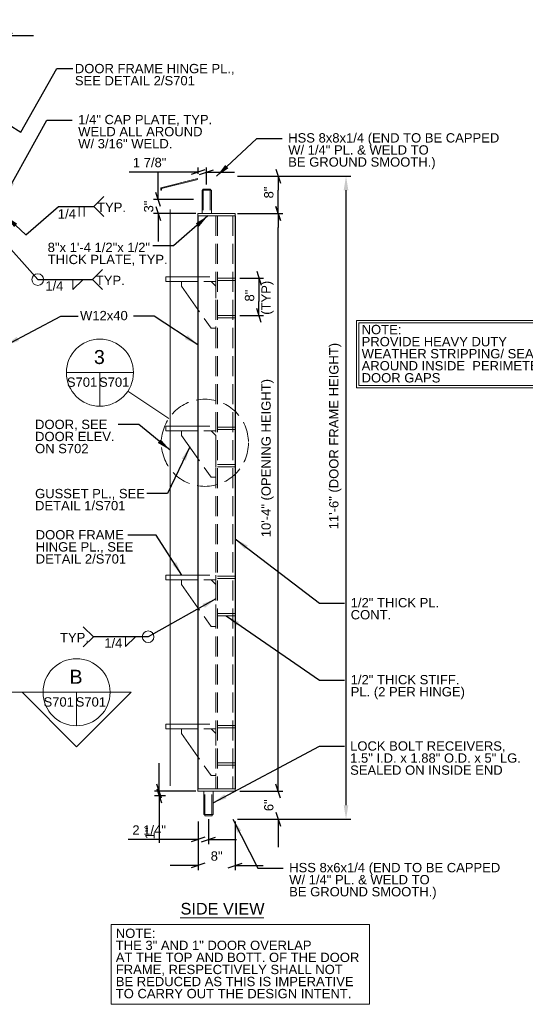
# Model space of a CAD drawing. Header units: inches. Extents: x 426 to 861, y -156 to 91.
# Tile 2 of 3: x 605 to 713, y -156 to 56. Entities that reach past the tile are written whole.
import ezdxf
from ezdxf.enums import TextEntityAlignment as Align

# ---------------------------------------------------------------- set-up
doc = ezdxf.new("R2010")
doc.units = ezdxf.units.IN
doc.header["$LTSCALE"] = 12
doc.header["$MEASUREMENT"] = 0
doc.linetypes.add('DGN Style 2', pattern=[0.358262, 0.214957, -0.143305])
doc.linetypes.add('DGN Style 3', pattern=[0.501567, 0.358262, -0.143305])
for name, color, linetype, lineweight in [('G-ANN-TTLB', 7, 'Continuous', 0), ('G-ANNO-DIM', 1, 'Continuous', 0), ('G-ANNO-TEXT', 7, 'Continuous', 0), ('S-COLS-PRIM', 3, 'Continuous', 30)]:
    doc.layers.add(name, color=color, linetype=linetype, lineweight=lineweight)
doc.styles.add("1 2 1'-0", font='arial.ttf', dxfattribs={"height": 3})
doc.styles.add("3 4 1'-0", font='arial.ttf', dxfattribs={"height": 2})
doc.dimstyles.new("3 4 1'-0", dxfattribs={"dimtxt": 2, "dimasz": 3, "dimexe": 1, "dimexo": 1, "dimgap": 1, "dimtad": 1, "dimdec": 4, "dimzin": 11, "dimdsep": 46, "dimlunit": 4, "dimtxsty": "3 4 1'-0", "dimcen": 0.09, "dimadec": 4, "dimazin": 3, "dimtfac": 1, "dimtdec": 4, "dimtofl": 0, "dimtmove": 0, "dimatfit": 3, "dimfxl": 1, "dimfrac": 2, "dimtzin": 11, "dimarcsym": 0})

# ---------------------------------------------------------------- blocks, each defined once
blk = doc.blocks.new('_Oblique_0.3')
at = {"color": 0, "linetype": 'ByBlock', "lineweight": -2}
for p, q in [((0, 0), (-1, 0)), ((0.5, 0.167), (-0.5, -0.167))]:
    blk.add_line(p, q, dxfattribs=at)
blk = doc.blocks.new('*D15')
at = {"layer": 'Defpoints', "color": 0, "lineweight": 0, "transparency": 16777216}
for p in [(642.9, -115.27), (650.9, -115.27), (650.9, -125.72)]:
    blk.add_point(p, dxfattribs=at)
at = {"layer": 'G-ANNO-DIM', "color": 0, "lineweight": -2, "transparency": 16777216}
for p, q in [((642.9, -116.27), (642.9, -126.72)), ((650.9, -116.27), (650.9, -126.72)), ((639.9, -125.72), (636.9, -125.72)), ((653.9, -125.72), (656.9, -125.72))]:
    blk.add_line(p, q, dxfattribs=at)
at = {"layer": 'G-ANNO-DIM', "color": 0, "lineweight": -2, "transparency": 16777216, "xscale": 3, "yscale": 3, "zscale": 3}
blk.add_blockref('_Oblique_0.3', (642.9, -125.72), dxfattribs=at)
at = {"layer": 'G-ANNO-DIM', "color": 0, "lineweight": -2, "transparency": 16777216, "xscale": 3, "yscale": 3, "zscale": 3, "rotation": 180}
blk.add_blockref('_Oblique_0.3', (650.9, -125.72), dxfattribs=at)
at = {"layer": 'G-ANNO-DIM', "color": 0, "transparency": 16777216, "insert": (646.9, -123.69), "char_height": 2, "attachment_point": 5, "style": "3 4 1'-0"}
blk.add_mtext('8"', dxfattribs=at)
blk = doc.blocks.new('*D17')
at = {"layer": 'Defpoints', "color": 0, "lineweight": 0, "transparency": 16777216}
for p in [(650.9, -109.77), (660.13, -109.77), (650.4, -115.77)]:
    blk.add_point(p, dxfattribs=at)
at = {"layer": 'G-ANNO-DIM', "color": 0, "lineweight": -2, "transparency": 16777216}
for p, q in [((660.13, -106.77), (660.13, -103.77)), ((651.9, -109.77), (661.13, -109.77)), ((651.4, -115.77), (661.13, -115.77)), ((660.13, -118.77), (660.13, -121.77))]:
    blk.add_line(p, q, dxfattribs=at)
at = {"layer": 'G-ANNO-DIM', "color": 0, "lineweight": -2, "transparency": 16777216, "xscale": 3, "yscale": 3, "zscale": 3}
for p, rotation in [((660.13, -109.77), 270), ((660.13, -115.77), 90)]:
    blk.add_blockref('_Oblique_0.3', p, dxfattribs=dict(at, rotation=rotation))
at = {"layer": 'G-ANNO-DIM', "color": 0, "transparency": 16777216, "insert": (658.11, -112.77), "char_height": 2, "attachment_point": 5, "rotation": 90, "style": "3 4 1'-0"}
blk.add_mtext('6"', dxfattribs=at)
blk = doc.blocks.new('*D19')
at = {"layer": 'Defpoints', "color": 0, "lineweight": 0, "transparency": 16777216}
for p in [(650.4, 22.23), (660.13, 22.23), (650.4, 14.23)]:
    blk.add_point(p, dxfattribs=at)
at = {"layer": 'G-ANNO-DIM', "color": 0, "lineweight": -2, "transparency": 16777216}
for p, q in [((651.4, 22.23), (661.13, 22.23)), ((660.13, 17.23), (660.13, 19.23)), ((651.4, 14.23), (661.13, 14.23))]:
    blk.add_line(p, q, dxfattribs=at)
at = {"layer": 'G-ANNO-DIM', "color": 0, "lineweight": -2, "transparency": 16777216, "xscale": 3, "yscale": 3, "zscale": 3}
for p, rotation in [((660.13, 22.23), 90), ((660.13, 14.23), 270)]:
    blk.add_blockref('_Oblique_0.3', p, dxfattribs=dict(at, rotation=rotation))
at = {"layer": 'G-ANNO-DIM', "color": 0, "transparency": 16777216, "insert": (658.11, 18.74), "char_height": 2, "attachment_point": 5, "rotation": 90, "style": "3 4 1'-0"}
blk.add_mtext('8"', dxfattribs=at)
blk = doc.blocks.new('all_around')
at = {"layer": 'G-ANNO-TEXT'}
blk.add_circle((0, 0), 0.0625, dxfattribs=at)
blk = doc.blocks.new('*D33')
at = {"layer": 'Defpoints', "color": 0, "lineweight": 0, "transparency": 16777216}
for p in [(643.4, -109.77), (634.56, -110.77), (636.9, -110.77)]:
    blk.add_point(p, dxfattribs=at)
at = {"layer": 'G-ANNO-DIM', "color": 0, "lineweight": -2, "transparency": 16777216}
for p, q in [((634.56, -106.77), (634.56, -103.77)), ((642.4, -109.77), (633.56, -109.77)), ((635.9, -110.77), (633.56, -110.77)), ((634.56, -113.77), (634.56, -120.88))]:
    blk.add_line(p, q, dxfattribs=at)
at = {"layer": 'G-ANNO-DIM', "color": 0, "lineweight": -2, "transparency": 16777216, "xscale": 3, "yscale": 3, "zscale": 3}
for p, rotation in [((634.56, -109.77), 270), ((634.56, -110.77), 90)]:
    blk.add_blockref('_Oblique_0.3', p, dxfattribs=dict(at, rotation=rotation))
at = {"layer": 'G-ANNO-DIM', "color": 0, "transparency": 16777216, "insert": (632.56, -118.82), "char_height": 2, "attachment_point": 5, "rotation": 90, "style": "3 4 1'-0"}
blk.add_mtext('1"', dxfattribs=at)
blk = doc.blocks.new('*D35')
at = {"layer": 'Defpoints', "color": 0, "lineweight": 0, "transparency": 16777216}
for p in [(634.33, 17.23), (642.9, 17.23), (643.4, 14.23)]:
    blk.add_point(p, dxfattribs=at)
at = {"layer": 'G-ANNO-DIM', "color": 0, "lineweight": -2, "transparency": 16777216}
for p, q in [((634.33, 20.23), (634.33, 23.23)), ((641.9, 17.23), (633.33, 17.23)), ((642.4, 14.23), (633.33, 14.23)), ((634.33, 11.23), (634.33, 8.23))]:
    blk.add_line(p, q, dxfattribs=at)
at = {"layer": 'G-ANNO-DIM', "color": 0, "lineweight": -2, "transparency": 16777216, "xscale": 3, "yscale": 3, "zscale": 3}
for p, rotation in [((634.33, 17.23), 270), ((634.33, 14.23), 90)]:
    blk.add_blockref('_Oblique_0.3', p, dxfattribs=dict(at, rotation=rotation))
at = {"layer": 'G-ANNO-DIM', "color": 0, "transparency": 16777216, "insert": (632.31, 15.73), "char_height": 2, "attachment_point": 5, "rotation": 90, "style": "3 4 1'-0"}
blk.add_mtext('3"', dxfattribs=at)
blk = doc.blocks.new('*D37')
at = {"layer": 'Defpoints', "color": 0, "lineweight": 0, "transparency": 16777216}
for p in [(601.55, 52.45), (601.55, 47.12), (595.55, 35.43)]:
    blk.add_point(p, dxfattribs=at)
at = {"layer": 'G-ANNO-DIM', "color": 0, "lineweight": -2, "transparency": 16777216}
for p, q in [((595.55, 36.43), (595.55, 53.45)), ((601.55, 48.12), (601.55, 53.45)), ((592.55, 52.45), (589.55, 52.45)), ((604.55, 52.45), (607.55, 52.45))]:
    blk.add_line(p, q, dxfattribs=at)
at = {"layer": 'G-ANNO-DIM', "color": 0, "lineweight": -2, "transparency": 16777216, "xscale": 3, "yscale": 3, "zscale": 3}
blk.add_blockref('_Oblique_0.3', (595.55, 52.45), dxfattribs=at)
at = {"layer": 'G-ANNO-DIM', "color": 0, "lineweight": -2, "transparency": 16777216, "xscale": 3, "yscale": 3, "zscale": 3, "rotation": 180}
blk.add_blockref('_Oblique_0.3', (601.55, 52.45), dxfattribs=at)
at = {"layer": 'G-ANNO-DIM', "color": 0, "transparency": 16777216, "insert": (598.55, 54.47), "char_height": 2, "attachment_point": 5, "style": "3 4 1'-0"}
blk.add_mtext('6"', dxfattribs=at)
blk = doc.blocks.new('*D41')
at = {"layer": 'Defpoints', "color": 0, "lineweight": 0, "transparency": 16777216}
for p in [(650.9, 0.36), (650.9, -7.64), (656, -7.64)]:
    blk.add_point(p, dxfattribs=at)
at = {"layer": 'G-ANNO-DIM', "color": 0, "lineweight": -2, "transparency": 16777216}
for p, q in [((651.9, 0.36), (657, 0.36)), ((656, -2.64), (656, -4.64)), ((651.9, -7.64), (657, -7.64))]:
    blk.add_line(p, q, dxfattribs=at)
at = {"layer": 'G-ANNO-DIM', "color": 0, "lineweight": -2, "transparency": 16777216, "xscale": 3, "yscale": 3, "zscale": 3}
for p, rotation in [((656, 0.36), 90), ((656, -7.64), 270)]:
    blk.add_blockref('_Oblique_0.3', p, dxfattribs=dict(at, rotation=rotation))
at = {"layer": 'G-ANNO-DIM', "color": 0, "transparency": 16777216, "insert": (653.98, -3.39), "char_height": 2, "attachment_point": 5, "rotation": 90, "style": "3 4 1'-0"}
blk.add_mtext('8"', dxfattribs=at)
blk = doc.blocks.new('*D43')
at = {"layer": 'Defpoints', "color": 0, "lineweight": 0, "transparency": 16777216}
for p in [(650.9, 14.23), (660.13, 14.23), (650.9, -109.77)]:
    blk.add_point(p, dxfattribs=at)
at = {"layer": 'G-ANNO-DIM', "color": 0, "lineweight": -2, "transparency": 16777216}
for p, q in [((651.9, 14.23), (661.13, 14.23)), ((660.13, -106.77), (660.13, 11.23)), ((651.9, -109.77), (661.13, -109.77))]:
    blk.add_line(p, q, dxfattribs=at)
at = {"layer": 'G-ANNO-DIM', "color": 0, "lineweight": -2, "transparency": 16777216, "xscale": 3, "yscale": 3, "zscale": 3}
for p, rotation in [((660.13, 14.23), 90), ((660.13, -109.77), 270)]:
    blk.add_blockref('_Oblique_0.3', p, dxfattribs=dict(at, rotation=rotation))
at = {"layer": 'G-ANNO-DIM', "color": 0, "transparency": 16777216, "insert": (657.82, -38.27), "char_height": 2, "attachment_point": 5, "rotation": 90, "style": "3 4 1'-0"}
blk.add_mtext('10\'-4" (OPENING HEIGHT)', dxfattribs=at)
blk = doc.blocks.new('*D45')
at = {"layer": 'Defpoints', "color": 0, "lineweight": 0, "transparency": 16777216}
for p in [(650.4, 22.23), (674.69, 22.23), (650.4, -115.77)]:
    blk.add_point(p, dxfattribs=at)
at = {"layer": 'G-ANNO-DIM', "color": 0, "lineweight": -2, "transparency": 16777216}
for p, q in [((651.4, 22.23), (675.69, 22.23)), ((674.69, -112.77), (674.69, 19.23)), ((651.4, -115.77), (675.69, -115.77))]:
    blk.add_line(p, q, dxfattribs=at)
at = {"layer": 'G-ANNO-DIM', "color": 0, "lineweight": 0, "transparency": 16777216}
for points in [[(674.19, 19.23), (675.19, 19.23), (674.69, 22.23)], [(674.19, -112.77), (675.19, -112.77), (674.69, -115.77)]]:
    blk.add_solid(points, dxfattribs=at)
at = {"layer": 'G-ANNO-DIM', "color": 0, "transparency": 16777216, "insert": (672.37, -33.55), "char_height": 2, "attachment_point": 5, "rotation": 90, "style": "3 4 1'-0"}
blk.add_mtext('11\'-6" (DOOR FRAME HEIGHT)', dxfattribs=at)
blk = doc.blocks.new('*D55')
at = {"layer": 'Defpoints', "color": 0, "lineweight": 0, "transparency": 16777216}
for p in [(642.9, 21.73), (644.75, 23.12), (644.75, 19.48)]:
    blk.add_point(p, dxfattribs=at)
at = {"layer": 'G-ANNO-DIM', "color": 0, "lineweight": -2, "transparency": 16777216}
for p, q in [((642.9, 22.73), (642.9, 24.12)), ((644.75, 20.48), (644.75, 24.12)), ((639.9, 23.12), (628.13, 23.12)), ((647.75, 23.12), (650.75, 23.12))]:
    blk.add_line(p, q, dxfattribs=at)
at = {"layer": 'G-ANNO-DIM', "color": 0, "lineweight": -2, "transparency": 16777216, "xscale": 3, "yscale": 3, "zscale": 3}
blk.add_blockref('_Oblique_0.3', (642.9, 23.12), dxfattribs=at)
at = {"layer": 'G-ANNO-DIM', "color": 0, "lineweight": -2, "transparency": 16777216, "xscale": 3, "yscale": 3, "zscale": 3, "rotation": 180}
blk.add_blockref('_Oblique_0.3', (644.75, 23.12), dxfattribs=at)
at = {"layer": 'G-ANNO-DIM', "color": 0, "transparency": 16777216, "insert": (632.51, 25.16), "char_height": 2, "attachment_point": 5, "style": "3 4 1'-0"}
blk.add_mtext('1 7/8"', dxfattribs=at)
blk = doc.blocks.new('*D57')
at = {"layer": 'Defpoints', "color": 0, "lineweight": 0, "transparency": 16777216}
for p in [(642.9, -115.27), (645.16, -114.77), (642.9, -120.15)]:
    blk.add_point(p, dxfattribs=at)
at = {"layer": 'G-ANNO-DIM', "color": 0, "lineweight": -2, "transparency": 16777216}
for p, q in [((645.16, -115.77), (645.16, -121.15)), ((642.9, -116.27), (642.9, -121.15)), ((639.9, -120.15), (627.9, -120.15)), ((648.16, -120.15), (651.16, -120.15))]:
    blk.add_line(p, q, dxfattribs=at)
at = {"layer": 'G-ANNO-DIM', "color": 0, "lineweight": -2, "transparency": 16777216, "xscale": 3, "yscale": 3, "zscale": 3}
blk.add_blockref('_Oblique_0.3', (642.9, -120.15), dxfattribs=at)
at = {"layer": 'G-ANNO-DIM', "color": 0, "lineweight": -2, "transparency": 16777216, "xscale": 3, "yscale": 3, "zscale": 3, "rotation": 180}
blk.add_blockref('_Oblique_0.3', (645.16, -120.15), dxfattribs=at)
at = {"layer": 'G-ANNO-DIM', "color": 0, "transparency": 16777216, "insert": (632.4, -118.12), "char_height": 2, "attachment_point": 5, "style": "3 4 1'-0"}
blk.add_mtext('2 1/4"', dxfattribs=at)

msp = doc.modelspace()

# ---------------------------------------------------------------- linework, layer by layer
at = {"layer": 'G-ANNO-TEXT'}
for p, q in [((642.89632, 21.73403, -1.75986), (634.89632, 19.73403, -1.75986)), ((642.89632, 21.54076, -1.75986), (635.08382, 19.58764, -1.75986)), ((634.89632, 19.73403, -1.75986), (634.89632, 19.23403, -1.75986)), ((634.89632, 19.23403, -1.75986), (635.08382, 19.23403, -1.75986)), ((635.08382, 19.58764, -1.75986), (635.08382, 19.23403, -1.75986)), ((643.76311, 19.23403), (643.76311, 14.23403)), ((645.76311, 19.23403), (643.76311, 19.23403)), ((645.76311, 19.23403), (645.76311, 14.23403)), ((620.52631, 15.7305), (622.67869, 17.88288)), ((617.40389, 13.59541), (617.40389, 15.7305)), ((618.48071, 13.59541), (618.48071, 15.7305)), ((620.52631, 15.7305), (622.67869, 13.57812)), ((636.89632, -108.60897), (636.89632, 15.07703)), ((620.25533, 0.0465), (622.40771, 2.19888)), ((616.02635, -2.05087), (618.13383, 0.01779)), ((616.02635, 0.01406), (616.02635, -2.05087)), ((620.25533, 0.0465), (622.40771, -2.10588)), ((614.6236, -19.91939), (629.03213, -19.91939)), ((621.82787, -27.12366), (621.82787, -19.91939)), ((636.61105, -29.78862), (627.8196, -23.91946)), ((620.4221, -76.61145), (618.26971, -74.45907)), ((620.4221, -76.61145), (618.26971, -78.76383)), ((627.34429, -78.70882), (629.45177, -76.64016)), ((627.34429, -76.64389), (627.34429, -78.70882)), ((616.81462, -95.72969), (616.81462, -88.52542)), ((644.14611, -114.76597), (644.14611, -109.76597)), ((646.14611, -114.76597), (646.14611, -109.76597)), ((644.14611, -114.76597), (646.14611, -114.76597)), ((639.07187, -136.92026), (657.01077, -136.92026))]:
    msp.add_line(p, q, dxfattribs=at)
at = {"layer": 'G-ANNO-TEXT', "linetype": 'DGN Style 3'}
for p, q in [((644.01311, 19.23403), (644.01311, 14.23403)), ((645.51311, 19.23403), (645.51311, 14.23403)), ((646.73932, 13.73403), (646.73932, -109.26597)), ((647.05232, 13.73403), (647.05232, -109.26597)), ((650.39632, 13.73403), (650.39632, -109.26597)), ((647.05232, 0.35903), (650.89632, 0.35903)), ((647.05232, -0.14097), (650.89632, -0.14097)), ((647.05232, -7.64097), (650.89632, -7.64097)), ((647.05232, -8.14097), (650.89632, -8.14097)), ((647.05232, -31.64097), (650.89632, -31.64097)), ((647.05232, -32.14097), (650.89632, -32.14097)), ((647.05232, -39.64097), (650.89632, -39.64097)), ((647.05232, -40.14097), (650.89632, -40.14097)), ((647.05232, -63.64097), (650.89632, -63.64097)), ((647.05232, -64.14097), (650.89632, -64.14097)), ((647.05232, -71.64097), (650.89632, -71.64097)), ((647.05232, -72.14097), (650.89632, -72.14097)), ((647.05232, -95.64097), (650.89632, -95.64097)), ((647.05232, -96.14097), (650.89632, -96.14097)), ((647.05232, -103.64097), (650.89632, -103.64097)), ((647.05232, -104.14097), (650.89632, -104.14097)), ((644.39611, -114.76597), (644.39611, -109.76597)), ((645.89611, -114.76597), (645.89611, -109.76597))]:
    msp.add_line(p, q, dxfattribs=at)
at = {"layer": 'G-ANNO-TEXT', "linetype": 'DGN Style 2'}
for p, q in [((642.89632, 0.60903), (646.73932, 0.60903)), ((646.73932, 0.60903), (646.73932, -0.39097)), ((646.73932, -0.39097), (642.89632, -0.39097)), ((646.73932, -1.39097), (645.73932, -0.39097)), ((646.73932, -1.39097), (646.73932, -10.39097)), ((645.73932, -10.39097), (642.89632, -6.37732)), ((646.73932, -10.39097), (645.73932, -10.39097)), ((642.89632, -31.39097), (646.73932, -31.39097)), ((646.73932, -31.39097), (646.73932, -32.39097)), ((646.73932, -32.39097), (642.89632, -32.39097)), ((646.73932, -33.39097), (645.73932, -32.39097)), ((646.73932, -33.39097), (646.73932, -42.39097)), ((645.73932, -42.39097), (642.89632, -38.37732)), ((646.73932, -42.39097), (645.73932, -42.39097)), ((642.89632, -63.39097), (646.73932, -63.39097)), ((646.73932, -63.39097), (646.73932, -64.39097)), ((646.73932, -64.39097), (642.89632, -64.39097)), ((646.73932, -65.39097), (645.73932, -64.39097)), ((646.73932, -65.39097), (646.73932, -74.39097)), ((645.73932, -74.39097), (642.89632, -70.37732)), ((646.73932, -74.39097), (645.73932, -74.39097)), ((642.89632, -95.39097), (646.73932, -95.39097)), ((646.73932, -96.39097), (642.89632, -96.39097)), ((646.73932, -97.39097), (645.73932, -96.39097)), ((646.73932, -95.39097), (646.73932, -96.39097)), ((646.73932, -97.39097), (646.73932, -106.39097)), ((645.73932, -106.39097), (642.89632, -102.37732)), ((646.73932, -106.39097), (645.73932, -106.39097))]:
    msp.add_line(p, q, dxfattribs=at)
at = {"layer": 'G-ANNO-TEXT', "color": 7, "linetype": 'Continuous', "lineweight": 0}
msp.add_line((624.01889, -88.52542), (585.1163, -88.52542), dxfattribs=at)
at = {"layer": 'G-ANNO-TEXT', "flags": 128}
for points in [[(642.89632, 0.60903), (635.98932, 0.60903), (635.98932, -0.39097), (642.89632, -0.39097)], [(639.36432, -0.39097), (639.36432, -1.39097), (642.89632, -6.37732)], [(642.89632, -31.39097), (635.98932, -31.39097), (635.98932, -32.39097), (642.89632, -32.39097)], [(639.36432, -32.39097), (639.36432, -33.39097), (642.89632, -38.37732)], [(642.89632, -63.39097), (635.98932, -63.39097), (635.98932, -64.39097), (642.89632, -64.39097)], [(639.36432, -64.39097), (639.36432, -65.39097), (642.89632, -70.37732)], [(642.89632, -95.39097), (635.98932, -95.39097), (635.98932, -96.39097), (642.89632, -96.39097)], [(639.36432, -96.39097), (639.36432, -97.39097), (642.89632, -102.37732)]]:
    msp.add_lwpolyline(points, dxfattribs=at)
msp.add_lwpolyline([(624.01889, -88.52542), (628.52341, -88.52542), (616.8255, -100.2342), (605.12758, -88.52542), (609.61036, -88.52542, 1), (624.01889, -88.52542)], format="xyb", dxfattribs=at)
at = {"layer": 'G-ANNO-TEXT', "extrusion": (0, 0, -1)}
for centre in [(-621.82787, -19.91939), (-616.81462, -88.52542)]:
    msp.add_circle(centre, 7.20426, dxfattribs=at)
at = {"layer": 'G-ANNO-TEXT', "linetype": 'DGN Style 3'}
msp.add_circle((644.38592, -34.97911), 9.34825, dxfattribs=at)
at = {"layer": 'G-ANNO-TEXT'}
for points in [[(645.56178, 19.23403), (643.94099, 19.23403), (643.94099, 19.48403), (645.56178, 19.48403)], [(642.89632, 14.23403), (650.89632, 14.23403), (650.89632, 13.73403), (642.89632, 13.73403)], [(676.90722, -23.15436), (676.90722, -8.71095), (723.90574, -8.71095), (723.90574, -23.15436)], [(677.40722, -9.21095), (723.40574, -9.21095), (723.40574, -22.65436), (677.40722, -22.65436)], [(642.89632, -109.26597), (650.89632, -109.26597), (650.89632, -109.76597), (642.89632, -109.76597)], [(644.34744, -114.76597), (645.96823, -114.76597), (645.96823, -115.01597), (644.34744, -115.01597)], [(624.22384, -138.3785), (679.74809, -138.3785), (679.74809, -155.50333), (624.22384, -155.50333)]]:
    msp.add_3dface(points, dxfattribs=at)
at = {"layer": 'S-COLS-PRIM'}
for p, q in [((642.89632, 13.73403), (642.89632, -109.26597)), ((650.89632, 13.73403), (650.89632, -109.26597))]:
    msp.add_line(p, q, dxfattribs=at)

# ---------------------------------------------------------------- block references
at = {"layer": 'G-ANNO-TEXT', "xscale": 20, "yscale": 20, "zscale": 20}
for p in [(608.48565, 0.0465), (632.19178, -76.61145)]:
    msp.add_blockref('all_around', p, dxfattribs=at)

# ---------------------------------------------------------------- texts
at = {"layer": 'G-ANN-TTLB', "color": 7, "linetype": 'Continuous', "lineweight": 0, "style": "3 4 1'-0"}
for p in [(612.98651, -91.59942), (619.88797, -91.59942)]:
    msp.add_text('S701', height=2, dxfattribs=at).set_placement(p, align=Align.CENTER)
at = {"layer": 'G-ANN-TTLB', "color": 7, "linetype": 'Continuous', "lineweight": 0, "char_height": 2, "attachment_point": 8, "line_spacing_factor": 0.72, "style": "3 4 1'-0"}
for insert in [(617.99975, -22.99339), (624.90122, -22.99339)]:
    msp.add_mtext('\\fArial|b0|i0|c00|p39;S701', dxfattribs=dict(at, insert=insert))
at = {"layer": 'G-ANNO-TEXT', "color": 7, "linetype": 'Continuous', "lineweight": 0, "style": "1 2 1'-0"}
msp.add_text('B', height=3, dxfattribs=at).set_placement((616.70534, -85.19894), align=Align.MIDDLE_CENTER)
at = {"layer": 'G-ANNO-TEXT', "color": 7, "style": "3 4 1'-0"}
for s, insert, char_height, attachment_point, line_spacing_factor in [('DOOR FRAME HINGE PL.,\\PSEE DETAIL 2/S701', (616.45503, 46.33819), 2, 1, 0.776524), ('1/4" CAP PLATE, TYP.\\PWELD ALL AROUND\\PW/ 3/16" WELD.', (617.16755, 35.39791), 2, 1, 0.776524), ('HSS 8x8x1/4 (END TO BE CAPPED \\PW/ 1/4" PL. & WELD TO \\PBE GROUND SMOOTH.)', (662.27309, 31.46698), 2, 1, 0.776524), ('1/4', (612.79338, 15.14927), 2, 1, 0.6), ('TYP.', (627.43879, 16.5581), 2, 3, 0.6), ('8"x 1\'-4 1/2"x 1/2" \\PTHICK PLATE, TYP.', (610.61542, 7.96016), 2, 1, 0.776524), ('TYP.', (627.16781, 0.8741), 2, 3, 0.6), ('1/4', (610.11282, -0.30634), 2, 1, 0.6), ('W12x40', (617.56319, -6.67466), 2, 1, 0.6), ('NOTE:\\PPROVIDE HEAVY DUTY\\PWEATHER STRIPPING/ SEALING \\PAROUND INSIDE  PERIMETER OF \\PDOOR GAPS', (678.04602, -9.67485), 2, 1, 0.776524), ('DOOR, SEE\\PDOOR ELEV.\\PON S702', (607.90615, -30.03778), 2, 1, 0.776524), ('GUSSET PL., SEE \\PDETAIL 1/S701', (607.90615, -44.87707), 2, 1, 0.776524), ('DOOR FRAME\\PHINGE PL., SEE \\PDETAIL 2/S701', (608.04859, -53.72621), 2, 1, 0.776524), ('1/2" THICK PL.\\PCONT.', (675.69555, -68.29905), 2, 1, 0.776524), ('TYP.', (613.26571, -75.78385), 2, 1, 0.6), ('1/4', (622.76971, -76.96429), 2, 1, 0.6), ('1/2" THICK STIFF.\\PPL. (2 PER HINGE)', (675.69555, -84.82518), 2, 1, 0.776524), ('LOCK BOLT RECEIVERS,\\P1.5" I.D. x 1.88" O.D. x 5" LG.\\PSEALED ON INSIDE END', (675.57389, -99.05742), 2, 1, 0.776524), ('HSS 8x6x1/4 (END TO BE CAPPED \\PW/ 1/4" PL. & WELD TO \\PBE GROUND SMOOTH.)', (662.4825, -125.15943), 2, 1, 0.776524), ('SIDE VIEW', (639.145, -133.73288), 2.5, 1, 0.6), ('NOTE:\\PTHE 3" AND 1" DOOR OVERLAP\\PAT THE TOP AND BOTT. OF THE DOOR\\PFRAME, RESPECTIVELY SHALL NOT\\PBE REDUCED AS THIS IS IMPERATIVE\\PTO CARRY OUT THE DESIGN INTENT.', (625.24461, -139.25527), 2, 1, 0.776524)]:
    msp.add_mtext(s, dxfattribs=dict(at, insert=insert, char_height=char_height, attachment_point=attachment_point, line_spacing_factor=line_spacing_factor))
at = {"layer": 'G-ANNO-TEXT', "color": 7, "insert": (656.51766, -0.21251), "char_height": 2, "attachment_point": 3, "rotation": 90, "line_spacing_factor": 0.6, "style": "3 4 1'-0"}
msp.add_mtext('(TYP)', dxfattribs=at)
at = {"layer": 'G-ANNO-TEXT', "color": 7, "linetype": 'Continuous', "lineweight": 0, "insert": (621.71858, -16.5929), "char_height": 3, "attachment_point": 5, "line_spacing_factor": 0.72, "style": "1 2 1'-0"}
msp.add_mtext('\\fArial|b0|i0|c00|p39;3', dxfattribs=at)

# ---------------------------------------------------------------- dimensions: what is measured, and where the dimension line sits
at = {"layer": 'G-ANNO-DIM'}
for base, p1, p2, picture, middle in [((601.54961, 52.44705), (595.54961, 35.43056), (601.54961, 47.11806), '*D37', (598.54961, 52.44705)), ((644.75138, 23.12199), (642.89632, 21.73403), (644.75138, 19.48403), '*D55', (632.51092, 23.12199)), ((650.89611, -125.715), (642.89632, -115.26597), (650.89611, -115.26627), '*D15', (646.89621, -125.715))]:
    dim = msp.add_linear_dim(base=base, p1=p1, p2=p2, dimstyle="3 4 1'-0", override={"dimblk": '_Oblique_0.3'}, dxfattribs=at)
    dim.commit()
    dim.dimension.update_dxf_attribs({"geometry": picture, "text_midpoint": middle, "dimtype": 160})
for base, p1, p2, angle, picture, middle in [((660.12949, 22.23403), (650.39604, 14.23403), (650.39604, 22.23403), 90, '*D19', (660.12949, 18.74324)), ((634.33439, 17.23403), (643.39604, 14.23403), (642.89632, 17.23403), 90, '*D35', (634.33439, 15.73403)), ((655.99845, -7.64097), (650.89632, 0.35903), (650.89632, -7.64097), 270, '*D41', (655.99845, -3.39331)), ((634.55989, -110.76597), (643.39611, -109.76627), (636.89632, -110.76597), 270, '*D33', (634.55989, -118.82122)), ((660.12949, -109.76597), (650.39611, -115.76627), (650.89632, -109.76597), 90, '*D17', (660.12949, -112.76612)), ((642.89632, -120.15138), (645.15784, -114.76597), (642.89632, -115.26597), 180, '*D57', (632.39973, -120.15138))]:
    dim = msp.add_linear_dim(base=base, p1=p1, p2=p2, angle=angle, dimstyle="3 4 1'-0", override={"dimblk": '_Oblique_0.3'}, dxfattribs=at)
    dim.commit()
    dim.dimension.update_dxf_attribs({"geometry": picture, "text_midpoint": middle, "dimtype": 160})
dim = msp.add_linear_dim(base=(674.68636, 22.23403), p1=(650.39611, -115.76627), p2=(650.39604, 22.23403), angle=90, text='<> (DOOR FRAME HEIGHT)', dimstyle="3 4 1'-0", dxfattribs=at)
dim.commit()
dim.dimension.update_dxf_attribs({"geometry": '*D45', "text_midpoint": (674.68636, -33.5519), "dimtype": 160})
dim = msp.add_linear_dim(base=(660.12949, 14.23403), p1=(650.89632, -109.76597), p2=(650.89632, 14.23403), angle=90, text='<> (OPENING HEIGHT)', dimstyle="3 4 1'-0", override={"dimblk": '_Oblique_0.3'}, dxfattribs=at)
dim.commit()
dim.dimension.update_dxf_attribs({"geometry": '*D43', "text_midpoint": (660.12949, -38.2735), "dimtype": 160})

# ---------------------------------------------------------------- leaders
at = {"layer": 'G-ANNO-TEXT'}
for points in [[(598.86211, 35.43056), (604.84843, 31.70912), (612.58071, 45.37546), (616.03446, 45.37546)], [(601.54961, 18.23403), (610.43889, 34.2819), (615.85142, 34.2819)], [(646.89632, 22.23403), (655.54443, 30.36179), (660.95696, 30.36179)], [(601.54961, 13.73403), (605.89715, 9.62821), (612.93898, 15.7305), (620.52631, 15.7305)], [(596.30031, 13.73403), (608.48565, 0.0465), (620.25533, 0.0465)], [(645.02196, 13.73403), (637.66058, 7.29884), (633.19745, 7.29884)], [(601.54961, -14.0858), (613.43686, -7.77985), (617.17976, -7.77985)], [(642.89632, -13.93826), (633.49499, -7.77985), (629.03186, -7.77985)], [(636.89632, -36.53126), (630.22156, -31.05944), (625.75842, -31.05944)], [(641.13032, -35.88414), (636.35583, -45.89874), (631.8927, -45.89874)], [(639.44282, -63.39097), (633.89433, -54.7816), (627.85313, -54.7816)], [(650.89632, -55.61483), (668.9669, -69.40424), (674.37942, -69.40424)], [(646.73932, -68.50651), (632.19178, -76.61145), (620.4221, -76.61145)], [(648.97432, -72.14097), (668.9669, -85.93037), (674.37942, -85.93037)], [(646.14611, -112.26597), (668.9669, -100.12468), (674.37942, -100.12468)], [(650.39632, -115.76597), (655.75384, -126.26462), (661.16637, -126.26462)]]:
    msp.add_leader(points, dimstyle="3 4 1'-0", override={"dimgap": 2}, dxfattribs=at)

doc.saveas('drawing.dxf')
